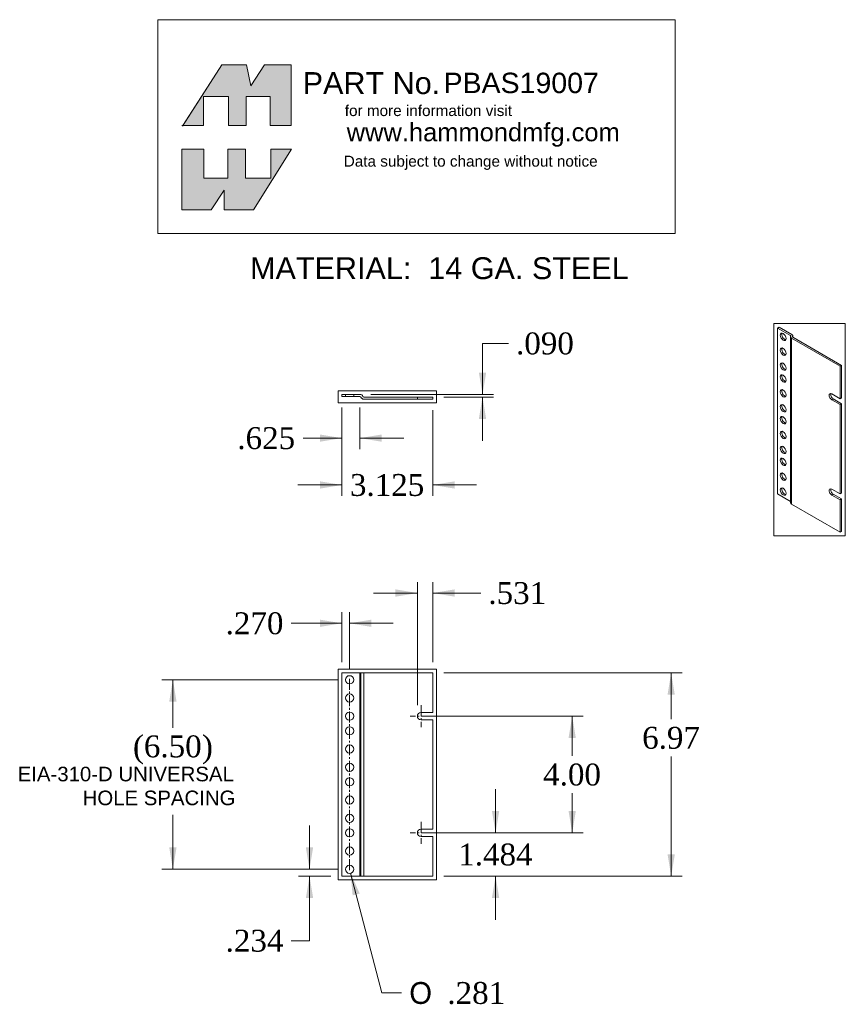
# Model space of a CAD drawing. Extents: x 35.8 to 92.4, y -30.4 to 37.1.
import ezdxf
from ezdxf.enums import TextEntityAlignment as Align
from ezdxf.xclip import XClip

# ---------------------------------------------------------------- set-up
doc = ezdxf.new("R2010")
doc.units = 0
doc.header["$MEASUREMENT"] = 0
doc.header["$XCLIPFRAME"] = 2
doc.linetypes.add('CENTER2', pattern=[1.125, 0.75, -0.125, 0.125, -0.125])
doc.linetypes.add('HIDDEN2', pattern=[0.1875, 0.125, -0.0625])
doc.layers.get('0').update_dxf_attribs({"linetype": 'CONTINUOUS'})
doc.layers.add('COM41597_REV_A', color=7, linetype='CONTINUOUS')
doc.layers.add('DEFAULT', color=7, linetype='CONTINUOUS')
doc.styles.add('arial_ttf', font='arial.ttf')
doc.styles.add('semeca1_ttf', font='txt')
doc.styles.add('times_ttf', font='times.ttf')

# ---------------------------------------------------------------- blocks, each defined once
blk = doc.blocks.new('SE0')
at = {"layer": 'DEFAULT', "color": 7, "linetype": 'CENTER2', "lineweight": 0}
blk.add_line((58.447, -8.105), (58.447, -21.243), dxfattribs=at)
blk = doc.blocks.new('SE1')
at = {"layer": 'DEFAULT', "color": 7, "linetype": 'CENTER2', "lineweight": 0}
for p, q in [((63.345, -9.924), (63.345, -11.424)), ((64.095, -10.674), (62.595, -10.674))]:
    blk.add_line(p, q, dxfattribs=at)
blk = doc.blocks.new('SE2')
at = {"layer": 'DEFAULT', "color": 7, "linetype": 'CENTER2', "lineweight": 0}
for p, q in [((63.345, -17.924), (63.345, -19.424)), ((64.095, -18.674), (62.595, -18.674))]:
    blk.add_line(p, q, dxfattribs=at)
blk = doc.blocks.new('SE4')
at = {"layer": 'COM41597_REV_A', "color": 7, "linetype": 'Continuous', "lineweight": 0}
for p, q in [((57.907, -7.706), (57.907, -21.642)), ((59.157, -7.706), (57.907, -7.706)), ((59.224, -7.706), (59.157, -7.706)), ((59.157, -7.706), (59.157, -21.642)), ((59.224, -7.706), (59.224, -21.642)), ((59.424, -7.706), (59.224, -7.706)), ((59.424, -7.706), (59.424, -21.642)), ((64.157, -7.706), (59.424, -7.706)), ((64.157, -10.424), (64.157, -7.706)), ((64.157, -10.424), (63.345, -10.424)), ((63.345, -10.924), (64.157, -10.924)), ((64.157, -18.424), (64.157, -10.924)), ((63.345, -18.424), (64.157, -18.424)), ((64.157, -18.924), (63.345, -18.924)), ((64.157, -21.642), (64.157, -18.924)), ((57.907, -21.642), (59.157, -21.642)), ((59.157, -21.642), (59.224, -21.642)), ((59.224, -21.642), (59.424, -21.642)), ((59.424, -21.642), (64.157, -21.642))]:
    blk.add_line(p, q, dxfattribs=at)
for centre in [(58.447, -8.174), (58.447, -9.424), (58.447, -10.674), (58.447, -11.674), (58.447, -12.924), (58.447, -14.174), (58.447, -15.174), (58.447, -16.424), (58.447, -17.674), (58.447, -18.674), (58.447, -19.924), (58.447, -21.174)]:
    blk.add_circle(centre, 0.281, dxfattribs=at)
for centre in [(63.345, -10.674), (63.345, -18.674)]:
    blk.add_arc(centre, 0.25, 90, 270, dxfattribs=at)
blk = doc.blocks.new('SE6')
at = {"layer": 'COM41597_REV_A', "color": 7, "linetype": 'Continuous', "lineweight": 0}
for p, q in [((59.157, 11.397), (57.907, 11.397)), ((57.907, 11.397), (57.907, 11.253)), ((59.157, 11.253), (57.907, 11.253)), ((64.157, 11.217), (59.424, 11.217)), ((64.157, 11.073), (59.424, 11.073)), ((64.157, 11.217), (64.157, 11.073))]:
    blk.add_line(p, q, dxfattribs=at)
at = {"layer": 'COM41597_REV_A', "color": 7, "linetype": 'HIDDEN2', "lineweight": 0}
for p, q in [((58.166, 11.397), (58.166, 11.253)), ((58.728, 11.253), (58.728, 11.397)), ((63.095, 11.217), (63.095, 11.073))]:
    blk.add_line(p, q, dxfattribs=at)
at = {"layer": 'COM41597_REV_A', "color": 7, "linetype": 'Continuous', "lineweight": 0}
for centre, radius, start, end in [((59.157, 11.181), 0.216, 22.02431, 90), ((59.157, 11.181), 0.072, 22.02431, 90), ((59.424, 11.289), 0.216, 202.02431, 270), ((59.424, 11.289), 0.072, 202.02431, 270)]:
    blk.add_arc(centre, radius, start, end, dxfattribs=at)
blk = doc.blocks.new('SE8')
at = {"layer": 'COM41597_REV_A', "color": 7, "linetype": 'Continuous', "lineweight": 0}
for p, q in [((87.905, 16.01), (87.803, 15.951)), ((88.688, 15.441), (87.803, 15.951)), ((87.803, 15.951), (87.803, 4.573)), ((88.79, 15.5), (87.905, 16.01)), ((88.686, 15.347), (88.686, 3.968)), ((88.688, 15.441), (88.688, 15.362)), ((88.749, 15.258), (88.749, 3.88)), ((92.096, 13.326), (88.749, 15.258)), ((88.836, 15.363), (88.836, 15.33)), ((92.197, 13.385), (88.851, 15.317)), ((88.853, 15.316), (88.853, 15.411)), ((92.197, 13.385), (92.096, 13.326)), ((92.096, 11.107), (92.096, 13.326)), ((92.197, 11.166), (92.197, 13.385)), ((92.096, 11.107), (91.521, 11.439)), ((91.623, 11.089), (91.521, 11.03)), ((91.521, 11.03), (92.096, 10.699)), ((91.623, 11.089), (92.197, 10.758)), ((92.197, 11.166), (92.096, 11.107)), ((92.197, 10.758), (92.096, 10.699)), ((92.096, 4.575), (92.096, 10.699)), ((92.197, 4.634), (92.197, 10.758)), ((91.521, 4.907), (92.096, 4.575)), ((87.803, 4.573), (88.686, 4.063)), ((91.623, 4.557), (91.521, 4.498)), ((92.096, 4.167), (91.521, 4.498)), ((92.197, 4.226), (91.623, 4.557)), ((92.197, 4.634), (92.096, 4.575)), ((92.197, 4.226), (92.096, 4.167)), ((92.096, 1.948), (92.096, 4.167)), ((92.197, 2.006), (92.197, 4.226)), ((88.749, 3.88), (92.096, 1.948)), ((92.197, 2.006), (92.096, 1.948))]:
    blk.add_line(p, q, dxfattribs=at)
for centre in [(88.185, 15.349), (88.185, 14.328), (88.185, 13.308), (88.185, 12.491), (88.185, 11.471), (88.185, 10.45), (88.185, 9.633), (88.185, 8.613), (88.185, 7.592), (88.185, 6.776), (88.185, 5.755), (88.185, 4.734)]:
    blk.add_ellipse(centre, major_axis=(-0.14, 0.243), ratio=0.57735, dxfattribs=at)
for centre, major_axis, start_param, end_param in [((88.287, 15.408), (0.14, -0.243), 3.512392, 5.912386), ((88.902, 15.347), (0.216, 0), 2.740591, 3.926991), ((88.637, 15.411), (-0.072, 0), 2.740591, 3.926991), ((88.637, 15.411), (-0.216, 0), 2.740591, 3.926991), ((88.902, 15.347), (0.072, 0), 2.740591, 3.926991), ((88.287, 14.387), (0.14, -0.243), 3.512392, 5.912386), ((88.287, 13.366), (0.14, -0.243), 3.512392, 5.912386), ((88.287, 12.55), (0.14, -0.243), 3.512392, 5.912386), ((88.287, 11.529), (0.14, -0.243), 3.512392, 5.912386), ((91.521, 11.235), (0.125, -0.217), 2.356194, 5.497787), ((91.623, 11.293), (0.125, -0.217), 3.561081, 5.497787), ((88.287, 10.509), (0.14, -0.243), 3.512392, 5.912386), ((88.287, 9.692), (0.14, -0.243), 3.512392, 5.912386), ((88.287, 8.672), (0.14, -0.243), 3.512392, 5.912386), ((88.287, 7.651), (0.14, -0.243), 3.512392, 5.912386), ((88.287, 6.834), (0.14, -0.243), 3.512392, 5.912386), ((88.287, 5.814), (0.14, -0.243), 3.512392, 5.912386), ((88.287, 4.793), (0.14, -0.243), 3.512392, 5.912386), ((91.521, 4.703), (0.125, -0.217), 2.356194, 5.497787), ((91.623, 4.761), (0.125, -0.217), 3.561081, 5.497787), ((88.902, 3.968), (0.216, 0), 3.141593, 3.926991)]:
    blk.add_ellipse(centre, major_axis=major_axis, ratio=0.57735, start_param=start_param, end_param=end_param, dxfattribs=at)
blk = doc.blocks.new('SE9')
at = {"layer": 'DEFAULT', "linetype": 'Continuous'}
for points in [[(68.71, -17.174), (68.46, -18.674), (68.21, -17.174)], [(68.71, -23.142), (68.46, -21.642), (68.21, -23.142)]]:
    blk.add_hatch(color=7, dxfattribs=at).paths.add_polyline_path(points)
at = {"layer": 'DEFAULT', "color": 7, "linetype": 'Continuous', "lineweight": 0}
for p, q in [((68.46, -18.674), (68.46, -15.674)), ((64.095, -18.674), (69.21, -18.674)), ((64.907, -21.642), (69.21, -21.642)), ((68.46, -24.642), (68.46, -21.642))]:
    blk.add_line(p, q, dxfattribs=at)
at = {"layer": 'DEFAULT', "color": 7, "linetype": 'Continuous', "lineweight": 0, "style": 'times_ttf'}
blk.add_text('1.484', height=1.5, dxfattribs=at).set_placement((65.901, -19.408), align=Align.TOP_LEFT)
blk = doc.blocks.new('SE10')
at = {"layer": 'DEFAULT', "linetype": 'Continuous'}
for points in [[(73.964, -12.174), (73.714, -10.674), (73.464, -12.174)], [(73.964, -17.174), (73.714, -18.674), (73.464, -17.174)]]:
    blk.add_hatch(color=7, dxfattribs=at).paths.add_polyline_path(points)
at = {"layer": 'DEFAULT', "color": 7, "linetype": 'Continuous', "lineweight": 0}
for p, q in [((64.095, -10.674), (74.464, -10.674)), ((73.714, -13.399), (73.714, -10.674)), ((73.714, -18.674), (73.714, -15.949)), ((64.095, -18.674), (74.464, -18.674))]:
    blk.add_line(p, q, dxfattribs=at)
at = {"layer": 'DEFAULT', "color": 7, "linetype": 'Continuous', "lineweight": 0, "style": 'times_ttf'}
blk.add_text('4.00', height=1.5, dxfattribs=at).set_placement((71.723, -13.924), align=Align.TOP_LEFT)
blk = doc.blocks.new('SE11')
at = {"layer": 'DEFAULT', "linetype": 'Continuous'}
for points in [[(80.754, -9.206), (80.504, -7.706), (80.254, -9.206)], [(80.754, -20.142), (80.504, -21.642), (80.254, -20.142)]]:
    blk.add_hatch(color=7, dxfattribs=at).paths.add_polyline_path(points)
at = {"layer": 'DEFAULT', "color": 7, "linetype": 'Continuous', "lineweight": 0}
for p, q in [((64.907, -7.706), (81.254, -7.706)), ((80.504, -10.878), (80.504, -7.706)), ((80.504, -21.642), (80.504, -13.428)), ((64.907, -21.642), (81.254, -21.642))]:
    blk.add_line(p, q, dxfattribs=at)
at = {"layer": 'DEFAULT', "color": 7, "linetype": 'Continuous', "lineweight": 0, "style": 'times_ttf'}
blk.add_text('6.97', height=1.5, dxfattribs=at).set_placement((78.513, -11.403), align=Align.TOP_LEFT)
blk = doc.blocks.new('SE12')
at = {"layer": 'DEFAULT', "linetype": 'Continuous'}
for points in [[(61.595, -1.974), (63.095, -2.224), (61.595, -2.474)], [(65.657, -1.974), (64.157, -2.224), (65.657, -2.474)]]:
    blk.add_hatch(color=7, dxfattribs=at).paths.add_polyline_path(points)
at = {"layer": 'DEFAULT', "color": 7, "linetype": 'Continuous', "lineweight": 0}
for p, q in [((63.095, -9.924), (63.095, -1.474)), ((64.157, -6.956), (64.157, -1.474)), ((60.095, -2.224), (63.095, -2.224)), ((64.157, -2.224), (67.44, -2.224))]:
    blk.add_line(p, q, dxfattribs=at)
at = {"layer": 'DEFAULT', "color": 7, "linetype": 'Continuous', "lineweight": 0, "style": 'times_ttf'}
blk.add_text('.531', height=1.5, dxfattribs=at).set_placement((67.965, -1.474), align=Align.TOP_LEFT)
blk = doc.blocks.new('SE13')
at = {"layer": 'DEFAULT', "linetype": 'Continuous'}
for points in [[(56.407, -4.048), (57.907, -4.298), (56.407, -4.548)], [(59.947, -4.048), (58.447, -4.298), (59.947, -4.548)]]:
    blk.add_hatch(color=7, dxfattribs=at).paths.add_polyline_path(points)
at = {"layer": 'DEFAULT', "color": 7, "linetype": 'Continuous', "lineweight": 0}
for p, q in [((57.907, -6.956), (57.907, -3.548)), ((58.447, -7.424), (58.447, -3.548)), ((57.907, -4.298), (54.45, -4.298)), ((61.447, -4.298), (58.447, -4.298))]:
    blk.add_line(p, q, dxfattribs=at)
at = {"layer": 'DEFAULT', "color": 7, "linetype": 'Continuous', "lineweight": 0, "style": 'times_ttf'}
blk.add_text('.270', height=1.5, dxfattribs=at).set_placement((49.944, -3.548), align=Align.TOP_LEFT)
blk = doc.blocks.new('SE14')
at = {"layer": 'DEFAULT', "linetype": 'Continuous'}
for points in [[(55.448, -19.674), (55.698, -21.174), (55.948, -19.674)], [(55.448, -23.142), (55.698, -21.642), (55.948, -23.142)]]:
    blk.add_hatch(color=7, dxfattribs=at).paths.add_polyline_path(points)
at = {"layer": 'DEFAULT', "color": 7, "linetype": 'Continuous', "lineweight": 0}
for p, q in [((55.698, -18.174), (55.698, -21.174)), ((57.697, -21.174), (54.948, -21.174)), ((57.157, -21.642), (54.948, -21.642)), ((55.698, -21.642), (55.698, -26.071)), ((55.698, -26.071), (54.45, -26.071))]:
    blk.add_line(p, q, dxfattribs=at)
at = {"layer": 'DEFAULT', "color": 7, "linetype": 'Continuous', "lineweight": 0, "style": 'times_ttf'}
blk.add_text('.234', height=1.5, dxfattribs=at).set_placement((49.944, -25.321), align=Align.TOP_LEFT)
blk = doc.blocks.new('SE15')
at = {"layer": 'DEFAULT', "linetype": 'Continuous'}
for points in [[(46.077, -9.674), (46.327, -8.174), (46.577, -9.674)], [(46.077, -19.674), (46.327, -21.174), (46.577, -19.674)]]:
    blk.add_hatch(color=7, dxfattribs=at).paths.add_polyline_path(points)
at = {"layer": 'DEFAULT', "color": 7, "linetype": 'Continuous', "lineweight": 0}
for p, q in [((57.697, -8.174), (45.577, -8.174)), ((46.327, -11.467), (46.327, -8.174)), ((46.327, -21.174), (46.327, -17.44)), ((57.697, -21.174), (45.577, -21.174))]:
    blk.add_line(p, q, dxfattribs=at)
at = {"layer": 'DEFAULT', "color": 7, "linetype": 'Continuous', "lineweight": 0, "style": 'times_ttf'}
for s, p in [('(', (43.59, -11.992)), ('6.50', (44.337, -11.992)), (')', (48.318, -11.992))]:
    blk.add_text(s, height=1.5, dxfattribs=at).set_placement(p, align=Align.TOP_LEFT)
blk = doc.blocks.new('SE16')
at = {"layer": 'DEFAULT', "linetype": 'Continuous'}
for points in [[(56.407, 8.152), (57.907, 8.402), (56.407, 8.652)], [(60.657, 8.152), (59.157, 8.402), (60.657, 8.652)]]:
    blk.add_hatch(color=7, dxfattribs=at).paths.add_polyline_path(points)
at = {"layer": 'DEFAULT', "color": 7, "linetype": 'Continuous', "lineweight": 0}
for p, q in [((57.907, 10.503), (57.907, 7.652)), ((59.157, 10.503), (59.157, 7.652)), ((57.907, 8.402), (55.253, 8.402)), ((62.157, 8.402), (59.157, 8.402))]:
    blk.add_line(p, q, dxfattribs=at)
at = {"layer": 'DEFAULT', "color": 7, "linetype": 'Continuous', "lineweight": 0, "style": 'times_ttf'}
blk.add_text('.625', height=1.5, dxfattribs=at).set_placement((50.747, 9.152), align=Align.TOP_LEFT)
blk = doc.blocks.new('SE17')
at = {"layer": 'DEFAULT', "linetype": 'Continuous'}
for points in [[(56.407, 4.938), (57.907, 5.188), (56.407, 5.438)], [(65.657, 4.938), (64.157, 5.188), (65.657, 5.438)]]:
    blk.add_hatch(color=7, dxfattribs=at).paths.add_polyline_path(points)
at = {"layer": 'DEFAULT', "color": 7, "linetype": 'Continuous', "lineweight": 0}
for p, q in [((57.907, 10.503), (57.907, 4.438)), ((64.157, 10.323), (64.157, 4.438)), ((54.907, 5.188), (57.907, 5.188)), ((64.157, 5.188), (67.157, 5.188))]:
    blk.add_line(p, q, dxfattribs=at)
at = {"layer": 'DEFAULT', "color": 7, "linetype": 'Continuous', "lineweight": 0, "style": 'times_ttf'}
blk.add_text('3.125', height=1.5, dxfattribs=at).set_placement((58.472, 5.938), align=Align.TOP_LEFT)
blk = doc.blocks.new('SE18')
at = {"layer": 'DEFAULT', "linetype": 'Continuous'}
for points in [[(67.814, 12.897), (67.564, 11.397), (67.314, 12.897)], [(67.814, 9.717), (67.564, 11.217), (67.314, 9.717)]]:
    blk.add_hatch(color=7, dxfattribs=at).paths.add_polyline_path(points)
at = {"layer": 'DEFAULT', "color": 7, "linetype": 'Continuous', "lineweight": 0}
for p, q in [((67.564, 14.897), (69.339, 14.897)), ((67.564, 14.897), (67.564, 11.397)), ((59.907, 11.397), (68.314, 11.397)), ((64.907, 11.217), (68.314, 11.217)), ((67.564, 11.217), (67.564, 8.217))]:
    blk.add_line(p, q, dxfattribs=at)
at = {"layer": 'DEFAULT', "color": 7, "linetype": 'Continuous', "lineweight": 0, "style": 'times_ttf'}
blk.add_text('.090', height=1.5, dxfattribs=at).set_placement((69.864, 15.647), align=Align.TOP_LEFT)
blk = doc.blocks.new('SE19')
at = {"layer": 'DEFAULT', "linetype": 'Continuous'}
blk.add_hatch(color=7, dxfattribs=at).paths.add_polyline_path([(59.139, -22.834), (58.518, -21.446), (58.656, -22.961)])
at = {"layer": 'DEFAULT', "color": 7, "linetype": 'Continuous', "lineweight": 0}
for p, q in [((58.518, -21.446), (60.666, -29.657)), ((60.666, -29.657), (62.017, -29.657))]:
    blk.add_line(p, q, dxfattribs=at)
for s, style, p in [('O', 'semeca1_ttf', (62.542, -28.907)), ('.281', 'times_ttf', (65.152, -28.907))]:
    blk.add_text(s, height=1.5, dxfattribs=dict(at, style=style)).set_placement(p, align=Align.TOP_LEFT)
blk = doc.blocks.new('SE20')
at = {"color": 1, "linetype": 'Continuous', "lineweight": 0, "style": 'arial_ttf'}
blk.add_text('PBAS19007', height=1.4, dxfattribs=at).set_placement((64.89, 33.465), align=Align.TOP_LEFT)

msp = doc.modelspace()

# ---------------------------------------------------------------- hatches: boundary and pattern name
at = {"linetype": 'Continuous'}
for points in [[(51.368, 33.998), (49.676, 33.998), (47.005, 29.843), (48.434, 29.843), (48.434, 31.835), (50.147, 31.835), (50.147, 29.843), (51.347, 29.843), (51.347, 31.835), (52.996, 31.835), (52.996, 29.843), (54.431, 29.843), (54.431, 33.998), (52.61, 33.998), (51.668, 32.563)], [(50.104, 26.223), (50.104, 28.215), (51.304, 28.215), (51.304, 26.223), (53.039, 26.223), (53.039, 28.215), (54.474, 28.215), (51.861, 24.06), (49.847, 24.06), (49.847, 25.409), (48.948, 24.06), (46.934, 24.06), (46.934, 28.215), (48.455, 28.215), (48.455, 26.223)]]:
    msp.add_hatch(color=7, dxfattribs=at).paths.add_polyline_path(points)

# ---------------------------------------------------------------- linework, layer by layer
at = {"color": 7, "linetype": 'Continuous', "lineweight": 0}
for points in [[(51.368, 33.998), (49.676, 33.998), (47.005, 29.843), (48.434, 29.843), (48.434, 31.835), (50.147, 31.835), (50.147, 29.843), (51.347, 29.843), (51.347, 31.835), (52.996, 31.835), (52.996, 29.843), (54.431, 29.843), (54.431, 33.998), (52.61, 33.998), (51.668, 32.563), (51.368, 33.998)], [(51.368, 33.998), (49.676, 33.998), (47.005, 29.843), (48.434, 29.843), (48.434, 31.835), (50.147, 31.835), (50.147, 29.843), (51.347, 29.843), (51.347, 31.835), (52.996, 31.835), (52.996, 29.843), (54.431, 29.843), (54.431, 33.998), (52.61, 33.998), (51.668, 32.563), (51.368, 33.998)], [(51.368, 33.998), (49.676, 33.998), (47.005, 29.843), (48.434, 29.843), (48.434, 31.835), (50.147, 31.835), (50.147, 29.843), (51.347, 29.843), (51.347, 31.835), (52.996, 31.835), (52.996, 29.843), (54.431, 29.843), (54.431, 33.998), (52.61, 33.998), (51.668, 32.563), (51.368, 33.998)], [(51.368, 33.998), (49.676, 33.998), (47.005, 29.843), (48.434, 29.843), (48.434, 31.835), (50.147, 31.835), (50.147, 29.843), (51.347, 29.843), (51.347, 31.835), (52.996, 31.835), (52.996, 29.843), (54.431, 29.843), (54.431, 33.998), (52.61, 33.998), (51.668, 32.563), (51.368, 33.998)], [(51.368, 33.998), (49.676, 33.998), (47.005, 29.843), (48.434, 29.843), (48.434, 31.835), (50.147, 31.835), (50.147, 29.843), (51.347, 29.843), (51.347, 31.835), (52.996, 31.835), (52.996, 29.843), (54.431, 29.843), (54.431, 33.998), (52.61, 33.998), (51.668, 32.563), (51.368, 33.998)], [(51.368, 33.998), (49.676, 33.998), (47.005, 29.843), (48.434, 29.843), (48.434, 31.835), (50.147, 31.835), (50.147, 29.843), (51.347, 29.843), (51.347, 31.835), (52.996, 31.835), (52.996, 29.843), (54.431, 29.843), (54.431, 33.998), (52.61, 33.998), (51.668, 32.563), (51.368, 33.998)], [(50.104, 26.223), (50.104, 28.215), (51.304, 28.215), (51.304, 26.223), (53.039, 26.223), (53.039, 28.215), (54.474, 28.215), (51.861, 24.06), (49.847, 24.06), (49.847, 25.409), (48.948, 24.06), (46.934, 24.06), (46.934, 28.215), (48.455, 28.215), (48.455, 26.223), (50.104, 26.223)], [(50.104, 26.223), (50.104, 28.215), (51.304, 28.215), (51.304, 26.223), (53.039, 26.223), (53.039, 28.215), (54.474, 28.215), (51.861, 24.06), (49.847, 24.06), (49.847, 25.409), (48.948, 24.06), (46.934, 24.06), (46.934, 28.215), (48.455, 28.215), (48.455, 26.223), (50.104, 26.223)], [(50.104, 26.223), (50.104, 28.215), (51.304, 28.215), (51.304, 26.223), (53.039, 26.223), (53.039, 28.215), (54.474, 28.215), (51.861, 24.06), (49.847, 24.06), (49.847, 25.409), (48.948, 24.06), (46.934, 24.06), (46.934, 28.215), (48.455, 28.215), (48.455, 26.223), (50.104, 26.223)], [(50.104, 26.223), (50.104, 28.215), (51.304, 28.215), (51.304, 26.223), (53.039, 26.223), (53.039, 28.215), (54.474, 28.215), (51.861, 24.06), (49.847, 24.06), (49.847, 25.409), (48.948, 24.06), (46.934, 24.06), (46.934, 28.215), (48.455, 28.215), (48.455, 26.223), (50.104, 26.223)], [(50.104, 26.223), (50.104, 28.215), (51.304, 28.215), (51.304, 26.223), (53.039, 26.223), (53.039, 28.215), (54.474, 28.215), (51.861, 24.06), (49.847, 24.06), (49.847, 25.409), (48.948, 24.06), (46.934, 24.06), (46.934, 28.215), (48.455, 28.215), (48.455, 26.223), (50.104, 26.223)], [(50.104, 26.223), (50.104, 28.215), (51.304, 28.215), (51.304, 26.223), (53.039, 26.223), (53.039, 28.215), (54.474, 28.215), (51.861, 24.06), (49.847, 24.06), (49.847, 25.409), (48.948, 24.06), (46.934, 24.06), (46.934, 28.215), (48.455, 28.215), (48.455, 26.223), (50.104, 26.223)]]:
    msp.add_lwpolyline(points, close=True, dxfattribs=at)
at = {"layer": 'DEFAULT', "color": 1, "linetype": 'Continuous', "lineweight": 0}
for p, q in [((45.302, 37.101), (80.788, 37.101)), ((45.302, 22.441), (45.302, 37.101)), ((80.788, 37.101), (80.788, 22.441)), ((80.788, 22.441), (45.302, 22.441))]:
    msp.add_line(p, q, dxfattribs=at)
at = {"layer": 'DEFAULT', "color": 7, "linetype": 'Continuous', "lineweight": 0}
for p, q in [((49.676, 33.998), (46.977, 29.8)), ((51.368, 33.998), (49.676, 33.998)), ((51.668, 32.563), (51.368, 33.998)), ((52.61, 33.998), (51.668, 32.563)), ((54.431, 33.998), (52.61, 33.998)), ((54.431, 29.843), (54.431, 33.998)), ((48.434, 31.835), (50.147, 31.835)), ((48.434, 29.843), (48.434, 31.835)), ((50.147, 31.835), (50.147, 29.843)), ((51.347, 31.835), (52.996, 31.835)), ((51.347, 29.843), (51.347, 31.835)), ((52.996, 31.835), (52.996, 29.843)), ((46.934, 29.843), (48.434, 29.843)), ((50.147, 29.843), (51.347, 29.843)), ((52.996, 29.843), (54.431, 29.843)), ((46.934, 28.215), (48.455, 28.215)), ((46.934, 24.06), (46.934, 28.215)), ((48.455, 28.215), (48.455, 26.223)), ((50.104, 28.215), (51.304, 28.215)), ((50.104, 26.223), (50.104, 28.215)), ((51.304, 28.215), (51.304, 26.223)), ((54.474, 28.215), (51.861, 24.06)), ((53.039, 28.215), (54.474, 28.215)), ((53.039, 26.223), (53.039, 28.215)), ((48.455, 26.223), (50.104, 26.223)), ((51.304, 26.223), (53.039, 26.223)), ((49.847, 25.409), (48.948, 24.06)), ((49.847, 24.06), (49.847, 25.409)), ((48.948, 24.06), (46.934, 24.06)), ((51.861, 24.06), (49.847, 24.06))]:
    msp.add_line(p, q, dxfattribs=at)

# ---------------------------------------------------------------- block references
at = {"color": 0, "lineweight": 0}
ref = msp.add_blockref('SE4', (0, 0), dxfattribs=at)
XClip(ref).set_block_clipping_path([(57.6566208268, -21.8923462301), (64.4066207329, -7.4563461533)])
at = {"layer": 'DEFAULT', "color": 0, "lineweight": 0}
for name in ['SE20', 'SE18', 'SE16', 'SE17', 'SE12', 'SE13', 'SE11', 'SE15', 'SE0', 'SE1', 'SE10', 'SE9', 'SE14', 'SE2', 'SE19']:
    msp.add_blockref(name, (0, 0), dxfattribs=at)
ref = msp.add_blockref('SE8', (0, 0), dxfattribs=at)
XClip(ref).set_block_clipping_path([(87.5533620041, 1.6977073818), (92.4473234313, 16.2602277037)])
ref = msp.add_blockref('SE6', (0, 0), dxfattribs=at)
XClip(ref).set_block_clipping_path([(57.6566208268, 10.8233956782), (64.4066207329, 11.6473956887)])

# ---------------------------------------------------------------- texts
at = {"layer": 'DEFAULT', "color": 1, "linetype": 'Continuous', "lineweight": 0, "style": 'arial_ttf'}
msp.add_text('PART No.  ', height=1.5, dxfattribs=at).set_placement((55.23, 33.503), align=Align.TOP_LEFT)
at = {"layer": 'DEFAULT', "color": 7, "linetype": 'Continuous', "lineweight": 0, "style": 'arial_ttf'}
for s, height, p in [('for more information visit', 0.75, (58.119, 31.242)), ('www.hammondmfg.com', 1.25, (58.249, 30.012)), ('Data subject to change without notice', 0.75, (58.047, 27.772)), ('MATERIAL:  14 GA. STEEL', 1.5, (51.623, 20.806)), ('EIA-310-D UNIVERSAL ', 1, (35.682, -14.139)), ('HOLE SPACING', 1, (40.137, -15.776))]:
    msp.add_text(s, height=height, dxfattribs=at).set_placement(p, align=Align.TOP_LEFT)

doc.saveas('drawing.dxf')
